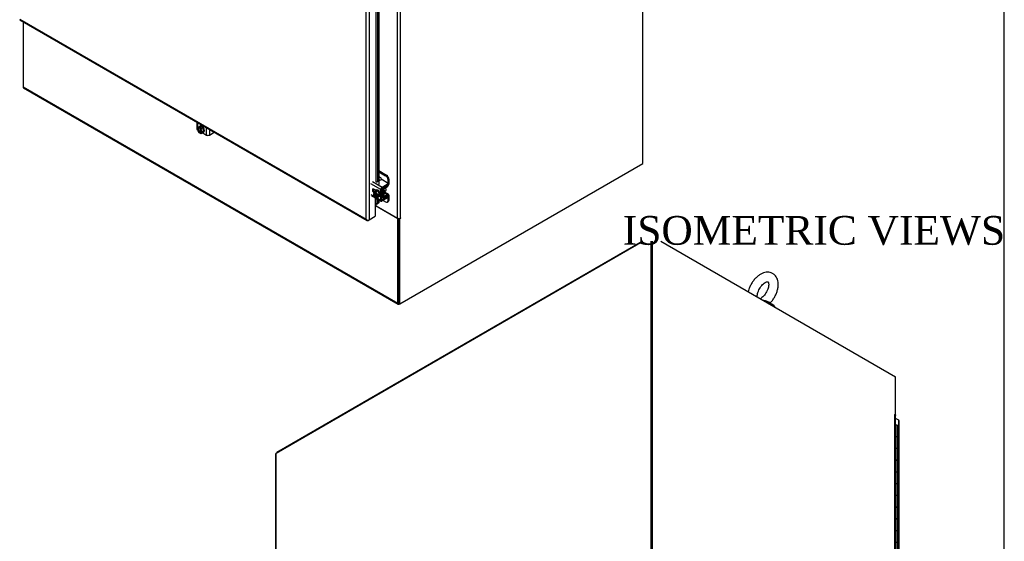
# Model space of a CAD drawing. Header units: inches. Extents: x 1 to 299, y -2 to 199.
# Tile 29 of 30: x 231 to 299, y 99 to 135. Entities that reach past the tile are written whole.
import ezdxf
from ezdxf.enums import TextEntityAlignment as Align

# ---------------------------------------------------------------- set-up
doc = ezdxf.new("R2010")
doc.units = ezdxf.units.IN
doc.header["$MEASUREMENT"] = 0
for name, color, linetype in [('COM51497', 7, 'Continuous'), ('COM51498', 7, 'Continuous'), ('COM53957-3', 7, 'Continuous'), ('COM53960-3', 7, 'Continuous'), ('COM53962-3', 7, 'Continuous'), ('COM55523', 7, 'Continuous'), ('COM71171-3', 7, 'Continuous'), ('COM71172-2', 7, 'Continuous'), ('COM71173-2', 7, 'Continuous'), ('Default', 7, 'Continuous'), ('SCC19011', 7, 'Continuous'), ('SCS86415', 7, 'Continuous'), ('SPR20280', 7, 'Continuous'), ('WAF25367', 7, 'Continuous'), ('WAF25377', 7, 'Continuous')]:
    doc.layers.add(name, color=color, linetype=linetype)
doc.styles.add('SEACAD_Times_New_Roman', font='times.ttf')

# ---------------------------------------------------------------- blocks, each defined once
blk = doc.blocks.new('SE6')
at = {"layer": 'COM51497', "color": 7, "linetype": 'Continuous'}
for p, q in [((243.219, 127.858), (243.219, 127.374)), ((243.261, 127.834), (243.261, 127.395)), ((243.477, 127.709), (243.477, 127.595)), ((243.544, 127.671), (243.544, 127.589)), ((243.675, 127.481), (243.675, 127.595)), ((243.891, 126.951), (243.891, 127.47)), ((243.261, 127.338), (243.261, 127.315)), ((243.261, 127.315), (243.273, 127.308)), ((243.601, 127.119), (243.891, 126.951)), ((244.093, 127.353), (244.093, 126.951)), ((244.093, 126.951), (244.435, 127.148)), ((256.025, 123.156), (255.339, 123.552)), ((255.441, 123.727), (256.126, 123.331)), ((255.982, 123.808), (255.883, 123.751)), ((256.126, 123.331), (256.468, 123.528)), ((256.126, 123.253), (256.468, 123.45)), ((256.468, 123.63), (256.159, 123.808)), ((256.468, 123.45), (256.468, 123.528)), ((256.504, 123.502), (256.504, 123.579)), ((255.339, 122.824), (255.637, 122.652)), ((255.369, 122.759), (256.055, 122.363)), ((255.67, 123.112), (255.534, 123.191)), ((256.025, 122.428), (256.025, 123.156)), ((256.092, 122.467), (256.092, 123.195)), ((256.504, 122.618), (256.504, 122.695)), ((255.686, 122.624), (256.025, 122.428)), ((256.126, 122.447), (256.092, 122.467)), ((256.468, 122.644), (256.126, 122.447)), ((256.468, 122.567), (256.126, 122.37)), ((256.468, 122.567), (256.468, 122.644))]:
    blk.add_line(p, q, dxfattribs=at)
for centre, major_axis, start_param, end_param in [((243.362, 127.374), (0.143, 0), 3.141593, 3.926991), ((243.992, 127.01), (0.143, 0), 3.926991, 5.497787), ((244.435, 127.25), (-0.063, -0.108), 0.785398, 0.860847), ((255.756, 123.727), (0.06, 0), 3.141593, 5.497787), ((256.071, 123.757), (0.125, 0), 0.785398, 2.356194), ((256.126, 123.214), (0.071, 0.124), 0.785398, 2.356194), ((256.379, 123.579), (-0.125, 0), 2.356194, 3.926991), ((256.379, 123.502), (-0.125, 0), 2.356194, 3.141593), ((255.534, 123.076), (0.07, -0.122), 2.356194, 5.249698), ((255.601, 123.115), (0.07, -0.122), 3.6401, 5.141192), ((256.126, 123.214), (0.024, 0.0416), 0.785398, 2.356194), ((256.379, 122.695), (-0.125, 0), 2.356194, 3.625446), ((256.126, 122.486), (0.072, 0.124), 2.356194, 3.926991), ((256.126, 122.486), (0.024, 0.0416), 2.356194, 3.926991), ((256.379, 122.618), (-0.125, 0), 2.356194, 3.141593)]:
    blk.add_ellipse(centre, major_axis=major_axis, ratio=0.57735, start_param=start_param, end_param=end_param, dxfattribs=at)
at = {"layer": 'COM51498', "color": 7, "linetype": 'Continuous'}
for p, q in [((243.559, 127.662), (243.559, 127.652)), ((255.883, 124.475), (256.419, 124.166)), ((255.883, 124.398), (256.352, 124.127)), ((255.998, 123.974), (255.883, 124.041)), ((256.352, 124.127), (256.419, 124.166)), ((256.28, 123.342), (256.29, 123.336)), ((256.29, 123.336), (256.495, 123.458)), ((256.292, 123.259), (256.496, 123.381)), ((256.486, 123.464), (256.495, 123.458)), ((256.504, 123.531), (256.528, 123.517)), ((256.596, 123.86), (256.528, 123.821)), ((256.528, 123.517), (256.528, 123.821)), ((256.596, 123.556), (256.596, 123.86)), ((256.092, 122.734), (256.191, 122.677)), ((256.092, 122.686), (256.221, 122.612)), ((256.097, 123.216), (256.191, 123.162)), ((256.191, 122.677), (256.191, 123.162)), ((256.258, 122.716), (256.258, 123.201)), ((256.258, 122.715), (256.292, 122.696)), ((256.263, 122.944), (256.496, 122.81)), ((256.566, 122.816), (256.282, 122.98)), ((256.495, 122.732), (256.29, 122.618)), ((256.496, 122.81), (256.292, 122.696)), ((256.494, 122.731), (256.528, 122.712)), ((256.528, 122.408), (256.528, 122.712)), ((256.596, 122.447), (256.596, 122.751)), ((256.184, 122.403), (256.352, 122.306)), ((256.477, 122.293), (256.544, 122.332)), ((256.528, 122.408), (256.596, 122.447))]:
    blk.add_line(p, q, dxfattribs=at)
for centre, major_axis, start_param, end_param in [((256.352, 123.923), (0.125, -0.217), 0.785398, 2.356194), ((256.419, 123.962), (-0.125, 0.217), 3.926991, 5.497787), ((255.998, 123.77), (0.125, -0.217), 1.463912, 2.356194), ((256.292, 123.22), (-0.072, -0.124), 3.944444, 5.497787), ((256.494, 123.497), (-0.024, -0.0416), 0.802851, 2.356194), ((256.494, 123.497), (-0.072, -0.124), 0.802851, 2.356194), ((256.292, 122.735), (0.071, 0.124), 2.356194, 3.909538), ((256.292, 123.22), (-0.024, -0.0416), 3.944444, 5.497787), ((256.149, 123.099), (0.097, -0.169), 0.133398, 1.437398), ((256.292, 122.735), (0.024, 0.0416), 2.356194, 3.909538), ((256.494, 122.692), (-0.024, -0.0416), 2.356194, 3.909538), ((256.494, 122.692), (-0.071, -0.124), 2.356194, 3.909538), ((256.352, 122.51), (-0.125, 0.217), 2.356194, 3.926991), ((256.419, 122.549), (-0.125, 0.217), 3.141593, 3.926991)]:
    blk.add_ellipse(centre, major_axis=major_axis, ratio=0.57735, start_param=start_param, end_param=end_param, dxfattribs=at)
at = {"layer": 'COM53957-3', "color": 7, "linetype": 'Continuous'}
for p, q in [((255.012, 121.098), (255.012, 171.922)), ((255.214, 171.961), (255.214, 121.059)), ((255.706, 123.708), (255.706, 145.956)), ((255.8, 145.901), (255.8, 123.703)), ((255.883, 145.854), (255.883, 123.507)), ((230.907, 135.015), (255.012, 121.098)), ((230.903, 134.969), (255.075, 121.013)), ((255.63, 123.135), (255.63, 123.073)), ((255.63, 122.608), (255.63, 121.299)), ((255.633, 122.015), (255.633, 121.301)), ((255.706, 122.144), (255.706, 122.564)), ((255.706, 122.144), (255.8, 122.203)), ((255.706, 122.144), (255.788, 122.171)), ((255.883, 122.231), (255.788, 122.171)), ((255.8, 122.509), (255.8, 122.203)), ((255.883, 122.231), (255.8, 122.203)), ((255.883, 122.462), (255.883, 122.231)), ((255.214, 121.059), (255.63, 121.299)), ((255.012, 121.098), (255.012, 121.098)), ((255.012, 121.098), (255.012, 121.098)), ((255.012, 121.098), (255.012, 121.098)), ((255.012, 121.098), (255.012, 121.098)), ((255.012, 121.098), (255.012, 121.098)), ((255.082, 121.042), (255.067, 121.019)), ((255.147, 121.02), (255.214, 121.059)), ((255.566, 121.262), (255.566, 121.262))]:
    blk.add_line(p, q, dxfattribs=at)
for centre, radius, start, end in [((255.814, 122.008), 0.163, 107.15134, 144.18889), ((255.172, 121.151), 0.169, 198.54047, 231.38328), ((255.21, 121.273), 0.265, 221.63772, 244.14178)]:
    blk.add_arc(centre, radius, start, end, dxfattribs=at)
for centre, major_axis, start_param, end_param in [((230.974, 135.093), (0.071, 0.124), 3.011831, 3.141593), ((255.664, 121.28), (-0.048, 0), -0.86955, -0.785398), ((255.147, 121.137), (0.072, 0.124), 3.011831, 3.926991), ((255.113, 121.117), (-0.143, 0), 1.441035, 2.356194), ((255.563, 121.221), (0.024, 0.0416), 0.69875, 0.785398)]:
    blk.add_ellipse(centre, major_axis=major_axis, ratio=0.57735, start_param=start_param, end_param=end_param, dxfattribs=at)
blk.add_open_spline([(255.706, 122.144), (255.702, 122.136), (255.698, 122.128), (255.686, 122.11), (255.68, 122.1), (255.666, 122.079), (255.659, 122.067), (255.645, 122.042), (255.639, 122.029), (255.633, 122.015)], degree=3, knots=[0, 0, 0, 0, 0.25, 0.25, 0.5, 0.5, 0.75, 0.75, 1, 1, 1, 1], dxfattribs=at)
at = {"layer": 'COM71171-3', "color": 7, "linetype": 'Continuous'}
for p, q in [((231.138, 134.833), (231.138, 130.303)), ((231.138, 130.303), (257.209, 115.251)), ((231.168, 130.238), (257.239, 115.186)), ((257.209, 121.131), (255.646, 122.034)), ((257.247, 121.153), (257.209, 121.131)), ((257.209, 115.251), (257.209, 121.131)), ((257.277, 115.29), (257.277, 121.151)), ((257.31, 115.193), (257.344, 115.212))]:
    blk.add_line(p, q, dxfattribs=at)
for centre, end_param in [((231.239, 130.362), 3.141593), ((257.31, 115.309), 3.926991)]:
    blk.add_ellipse(centre, major_axis=(0.071, 0.124), ratio=0.57735, start_param=2.356194, end_param=end_param, dxfattribs=at)
at = {"layer": 'COM71173-2', "color": 7, "linetype": 'Continuous'}
for p, q in [((274.247, 124.971), (274.247, 183.653)), ((257.175, 121.176), (257.175, 171.235)), ((257.378, 171.235), (257.378, 121.176)), ((257.344, 115.212), (274.247, 124.971)), ((255.698, 122.028), (255.698, 122.09)), ((255.698, 122.028), (257.175, 121.176)), ((257.277, 115.251), (257.277, 121.151)), ((257.306, 121.153), (257.344, 121.131)), ((257.399, 121.163), (257.344, 121.131)), ((257.344, 115.212), (257.344, 121.131)), ((257.378, 121.176), (257.399, 121.188)), ((257.378, 121.176), (257.399, 121.163)), ((257.277, 115.251), (257.344, 115.212))]:
    blk.add_line(p, q, dxfattribs=at)
for centre, major_axis, start_param, end_param in [((255.664, 122.009), (-0.048, 0), 3.926991, 5.497787), ((257.277, 121.234), (0.143, 0), 3.926991, 5.497787), ((257.399, 121.176), (-0.0075, -0.013), 0.785398, 3.926991)]:
    blk.add_ellipse(centre, major_axis=major_axis, ratio=0.57735, start_param=start_param, end_param=end_param, dxfattribs=at)
at = {"layer": 'SCC19011', "color": 7, "linetype": 'Continuous'}
for p, q in [((243.339, 127.497), (243.246, 127.375)), ((243.339, 127.497), (243.467, 127.571)), ((243.392, 127.466), (243.339, 127.497)), ((243.459, 127.505), (243.392, 127.466)), ((243.392, 127.466), (243.392, 127.45)), ((243.399, 127.446), (243.42, 127.458)), ((243.42, 127.458), (243.42, 127.157)), ((243.507, 127.477), (243.44, 127.439)), ((243.507, 127.477), (243.459, 127.505)), ((243.459, 127.505), (243.459, 127.45)), ((243.621, 127.482), (243.467, 127.571)), ((243.493, 127.408), (243.621, 127.482)), ((243.715, 127.252), (243.621, 127.482)), ((243.675, 127.567), (243.624, 127.538)), ((243.246, 127.375), (243.339, 127.146)), ((243.339, 127.146), (243.392, 127.115)), ((243.459, 127.154), (243.392, 127.115)), ((243.392, 127.132), (243.392, 127.115)), ((243.42, 127.157), (243.399, 127.144)), ((243.493, 127.408), (243.44, 127.439)), ((243.44, 127.422), (243.44, 127.439)), ((243.44, 127.088), (243.44, 127.104)), ((243.44, 127.088), (243.493, 127.057)), ((243.447, 127.117), (243.469, 127.129)), ((243.459, 127.405), (243.459, 127.154)), ((243.459, 127.154), (243.469, 127.149)), ((243.469, 127.129), (243.469, 127.396)), ((243.587, 127.179), (243.493, 127.408)), ((243.493, 127.057), (243.587, 127.179)), ((243.493, 127.057), (243.621, 127.131)), ((243.587, 127.179), (243.715, 127.252)), ((243.621, 127.131), (243.715, 127.252)), ((255.509, 122.994), (255.637, 123.068)), ((255.661, 123.014), (255.509, 122.994)), ((255.509, 122.994), (255.509, 122.933)), ((255.524, 122.925), (255.509, 122.933)), ((255.576, 122.916), (255.509, 122.878)), ((255.509, 122.878), (255.509, 122.817)), ((255.509, 122.878), (255.524, 122.869)), ((255.509, 122.817), (255.661, 122.621)), ((255.559, 122.937), (255.538, 122.925)), ((255.538, 122.869), (255.559, 122.882)), ((255.791, 122.803), (255.559, 122.937)), ((255.559, 122.882), (255.82, 122.731)), ((255.576, 122.927), (255.576, 122.916)), ((255.576, 122.916), (255.794, 122.791)), ((255.789, 123.088), (255.637, 123.068)), ((255.661, 123.014), (255.789, 123.088)), ((255.813, 122.819), (255.661, 123.014)), ((255.941, 122.893), (255.789, 123.088)), ((255.813, 122.758), (255.799, 122.766)), ((255.82, 122.731), (255.799, 122.719)), ((255.799, 122.711), (255.813, 122.702)), ((255.813, 122.819), (255.941, 122.893)), ((255.813, 122.758), (255.813, 122.819)), ((255.88, 122.796), (255.813, 122.758)), ((255.88, 122.741), (255.813, 122.702)), ((255.813, 122.641), (255.941, 122.715)), ((255.813, 122.641), (255.813, 122.702)), ((255.832, 122.769), (255.88, 122.741)), ((255.88, 122.741), (255.88, 122.796)), ((255.941, 122.715), (255.941, 122.893)), ((256.286, 123.037), (256.368, 123.085)), ((255.661, 122.621), (255.813, 122.641))]:
    blk.add_line(p, q, dxfattribs=at)
for centre, start, end in [((243.408, 127.131), 123.37704, 177.14751), ((243.456, 127.103), 123.37723, 177.14732), ((255.531, 122.939), 242.85249, 296.62296), ((255.531, 122.883), 242.85268, 296.62277)]:
    blk.add_arc(centre, 0.0158, start, end, dxfattribs=at)
for centre, major_axis, start_param, end_param in [((243.416, 127.277), (0.099, -0.171), 2.529208, 5.324773), ((243.423, 127.281), (0.094, -0.162), 3.141593, 5.315445), ((243.444, 127.293), (0.094, -0.162), 3.254972, 5.315445), ((243.416, 127.277), (-0.099, 0.171), 2.529208, 5.324773), ((243.423, 127.281), (-0.094, 0.162), 2.538537, 3.141593), ((243.444, 127.293), (-0.094, 0.162), 2.538537, 3.028213), ((255.661, 122.818), (0.099, -0.171), 0.958412, 3.753977), ((255.661, 122.818), (-0.099, 0.171), 0.958412, 3.753977), ((255.668, 122.822), (0.094, -0.162), 3.141593, 3.744649), ((255.668, 122.822), (-0.094, 0.162), 0.96774, 3.141593), ((255.689, 122.834), (0.094, -0.162), 3.254972, 3.744649), ((255.689, 122.834), (-0.094, 0.162), 0.96774, 3.028213), ((256.307, 123.19), (0.061, -0.106), 0, 2.159159)]:
    blk.add_ellipse(centre, major_axis=major_axis, ratio=0.57735, start_param=start_param, end_param=end_param, dxfattribs=at)
for points in [[(243.392, 127.45), (243.392, 127.448), (243.393, 127.446), (243.395, 127.444), (243.397, 127.444), (243.399, 127.446)], [(255.799, 122.719), (255.797, 122.718), (255.796, 122.716), (255.796, 122.713), (255.797, 122.712), (255.799, 122.711)]]:
    blk.add_open_spline(points, degree=3, knots=[0, 0, 0, 0, 0.5, 0.5, 1, 1, 1, 1], dxfattribs=at)
at = {"layer": 'SPR20280', "color": 7, "linetype": 'Continuous'}
for points, knots in [([(243.54, 127.61), (243.561, 127.617), (243.598, 127.626), (243.652, 127.6), (243.676, 127.582)], [0, 0, 0, 0, 0.01535274, 0.02899118, 0.02899118, 0.02899118, 0.02899118]), ([(243.546, 127.585), (243.546, 127.586), (243.552, 127.598), (243.559, 127.608), (243.568, 127.616), (243.568, 127.616)], [0.180983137, 0.180983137, 0.180983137, 0.180983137, 0.181485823, 0.189724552, 0.189988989, 0.189988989, 0.189988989, 0.189988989]), ([(243.578, 127.572), (243.58, 127.586), (243.588, 127.609), (243.602, 127.626), (243.61, 127.632), (243.61, 127.632)], [0.36207424, 0.36207424, 0.36207424, 0.36207424, 0.36969118, 0.37733082, 0.37736893, 0.37736893, 0.37736893, 0.37736893]), ([(243.616, 127.534), (243.616, 127.536), (243.614, 127.561), (243.618, 127.6), (243.632, 127.628), (243.641, 127.638), (243.642, 127.639)], [0.53332142, 0.53332142, 0.53332142, 0.53332142, 0.53435404, 0.54485167, 0.55396105, 0.55463516, 0.55463516, 0.55463516, 0.55463516]), ([(256.093, 122.794), (256.1, 122.796), (256.121, 122.803), (256.15, 122.831), (256.168, 122.885), (256.165, 122.957), (256.14, 123.037), (256.109, 123.088), (256.093, 123.109)], [0.48361077, 0.48361077, 0.48361077, 0.48361077, 0.48745979, 0.49666187, 0.50600601, 0.51618153, 0.52766952, 0.53720226, 0.53720226, 0.53720226, 0.53720226]), ([(256.093, 122.782), (256.095, 122.783), (256.113, 122.798), (256.138, 122.843), (256.137, 122.937), (256.111, 123.009), (256.094, 123.041)], [0.67158332, 0.67158332, 0.67158332, 0.67158332, 0.67278111, 0.68502648, 0.69957155, 0.7127104, 0.7127104, 0.7127104, 0.7127104])]:
    blk.add_open_spline(points, degree=3, knots=knots, dxfattribs=at)
for points in [[(243.566, 127.656), (243.558, 127.652), (243.55, 127.647), (243.543, 127.64)], [(243.574, 127.654), (243.563, 127.654), (243.553, 127.651), (243.543, 127.648)]]:
    blk.add_open_spline(points, degree=3, dxfattribs=at)
at = {"layer": 'WAF25367', "color": 7, "linetype": 'Continuous'}
for p, q in [((243.451, 127.586), (243.419, 127.567)), ((243.669, 127.134), (243.701, 127.153)), ((255.696, 123.126), (255.664, 123.108)), ((255.914, 122.675), (255.946, 122.693))]:
    blk.add_line(p, q, dxfattribs=at)
for centre, start_param, end_param in [((243.544, 127.351), 0, 0.412589), ((243.544, 127.351), 2.729004, 6.283185), ((243.576, 127.369), 3.141593, 6.283185), ((255.789, 122.892), 0, 0.412589), ((255.789, 122.892), 2.729004, 6.283185), ((255.821, 122.91), 3.141593, 6.283185)]:
    blk.add_ellipse(centre, major_axis=(-0.125, 0.217), ratio=0.57735, start_param=start_param, end_param=end_param, dxfattribs=at)
blk = doc.blocks.new('SE7')
at = {"layer": 'COM53957-3', "color": 7, "linetype": 'Continuous'}
for p, q in [((292.06, 107.111), (291.836, 107.24)), ((292.06, 56.21), (292.06, 107.111)), ((292.102, 56.151), (292.102, 107.053)), ((291.828, 56.343), (292.06, 56.21)), ((291.992, 56.171), (291.828, 56.265)), ((291.828, 56.265), (291.992, 56.171)), ((291.992, 56.093), (291.828, 56.188)), ((291.828, 55.998), (291.992, 56.093)), ((291.828, 55.95), (292.064, 56.086)), ((291.992, 56.171), (291.992, 56.171)), ((291.992, 56.171), (291.992, 56.171)), ((291.992, 56.171), (291.992, 56.171)), ((291.992, 56.171), (292.037, 56.145)), ((291.992, 56.171), (291.992, 56.171)), ((291.992, 56.171), (292.014, 56.158)), ((291.992, 56.171), (291.993, 56.171)), ((291.993, 56.171), (291.992, 56.171)), ((292.037, 56.145), (291.993, 56.171)), ((292.037, 56.145), (292.073, 56.092)), ((292.037, 56.145), (292.1, 56.14)), ((292.06, 56.132), (292.038, 56.144)), ((292.04, 56.143), (292.06, 56.132)), ((292.06, 56.132), (292.06, 56.132)), ((292.06, 56.132), (292.06, 56.132))]:
    blk.add_line(p, q, dxfattribs=at)
for centre, major_axis, start_param, end_param in [((291.959, 107.053), (-0.143, 0), 3.141593, 3.926991), ((291.959, 56.151), (-0.143, 0), 3.011831, 3.926991), ((291.992, 56.21), (-0.071, 0.124), 2.356194, 3.271354)]:
    blk.add_ellipse(centre, major_axis=major_axis, ratio=0.57735, start_param=start_param, end_param=end_param, dxfattribs=at)
for points in [[(292.1, 56.14), (292.098, 56.138), (292.094, 56.136), (292.083, 56.133), (292.079, 56.133), (292.07, 56.132), (292.065, 56.132), (292.06, 56.132)], [(292.06, 56.132), (292.065, 56.122), (292.069, 56.114), (292.072, 56.104), (292.073, 56.101), (292.073, 56.096), (292.073, 56.094), (292.073, 56.092)]]:
    blk.add_open_spline(points, degree=3, knots=[0, 0, 0, 0, 0.5, 0.5, 0.75, 0.75, 1, 1, 1, 1], dxfattribs=at)
at = {"layer": 'COM53960-3', "color": 7, "linetype": 'Continuous'}
for p, q in [((248.787, 104.886), (274.205, 119.561)), ((291.828, 107.487), (291.828, 107.451)), ((248.787, 104.886), (248.787, 104.858))]:
    blk.add_line(p, q, dxfattribs=at)
at = {"layer": 'COM53962-3', "color": 7, "linetype": 'Continuous'}
for p, q in [((248.744, 104.833), (274.254, 119.561)), ((274.815, 119.561), (274.815, 61.204)), ((248.744, 46.151), (248.744, 104.833)), ((274.815, 61.204), (248.744, 46.151)), ((274.815, 61.204), (274.883, 61.165)), ((248.744, 46.151), (248.787, 46.127))]:
    blk.add_line(p, q, dxfattribs=at)
at = {"layer": 'COM55523', "color": 7, "linetype": 'Continuous'}
for p, q in [((291.836, 106.786), (291.863, 106.786)), ((291.863, 105.969), (291.863, 106.786)), ((291.985, 105.902), (291.985, 106.718)), ((291.863, 105.153), (291.863, 105.969)), ((291.985, 105.085), (291.985, 105.902)), ((291.863, 104.336), (291.863, 105.153)), ((291.985, 104.269), (291.985, 105.085)), ((291.863, 103.52), (291.863, 104.336)), ((291.985, 103.452), (291.985, 104.269)), ((291.863, 102.703), (291.863, 103.52)), ((291.985, 102.636), (291.985, 103.452)), ((291.863, 101.887), (291.863, 102.703)), ((291.985, 101.819), (291.985, 102.636)), ((291.863, 101.07), (291.863, 101.887)), ((291.985, 101.003), (291.985, 101.819)), ((291.863, 100.254), (291.863, 101.07)), ((291.985, 100.186), (291.985, 101.003)), ((291.863, 99.437), (291.863, 100.254)), ((291.985, 99.37), (291.985, 100.186)), ((291.863, 98.621), (291.863, 99.437)), ((291.985, 98.553), (291.985, 99.37)), ((291.863, 97.804), (291.863, 98.621)), ((291.985, 97.737), (291.985, 98.553)), ((291.863, 96.988), (291.863, 97.804)), ((291.985, 96.92), (291.985, 97.737)), ((291.863, 96.171), (291.863, 96.988)), ((291.985, 96.104), (291.985, 96.92)), ((291.863, 95.355), (291.863, 96.171)), ((291.985, 95.287), (291.985, 96.104)), ((291.863, 94.538), (291.863, 95.355)), ((291.985, 94.471), (291.985, 95.287)), ((291.863, 93.722), (291.863, 94.538)), ((291.985, 93.654), (291.985, 94.471)), ((291.863, 92.905), (291.863, 93.722)), ((291.985, 92.838), (291.985, 93.654)), ((291.863, 92.089), (291.863, 92.905)), ((291.985, 92.021), (291.985, 92.838)), ((291.863, 91.272), (291.863, 92.089)), ((291.985, 91.205), (291.985, 92.021)), ((291.863, 90.456), (291.863, 91.272)), ((291.985, 90.388), (291.985, 91.205)), ((291.863, 89.639), (291.863, 90.456)), ((291.985, 89.572), (291.985, 90.388)), ((291.863, 88.823), (291.863, 89.639)), ((291.985, 88.755), (291.985, 89.572)), ((291.863, 88.006), (291.863, 88.823)), ((291.985, 87.939), (291.985, 88.755)), ((291.863, 87.19), (291.863, 88.006)), ((291.985, 87.122), (291.985, 87.939)), ((291.863, 86.373), (291.863, 87.19)), ((291.985, 86.306), (291.985, 87.122)), ((291.863, 85.557), (291.863, 86.373)), ((291.985, 85.489), (291.985, 86.306)), ((291.863, 84.74), (291.863, 85.557)), ((291.985, 84.673), (291.985, 85.489)), ((291.863, 83.924), (291.863, 84.74)), ((291.985, 83.856), (291.985, 84.673)), ((291.863, 83.107), (291.863, 83.924)), ((291.985, 83.04), (291.985, 83.856)), ((291.863, 82.291), (291.863, 83.107)), ((291.985, 82.223), (291.985, 83.04)), ((291.863, 81.474), (291.863, 82.291)), ((291.985, 81.407), (291.985, 82.223)), ((291.863, 80.658), (291.863, 81.474)), ((291.985, 80.59), (291.985, 81.407)), ((291.863, 79.841), (291.863, 80.658)), ((291.985, 79.774), (291.985, 80.59)), ((291.863, 79.025), (291.863, 79.841)), ((291.985, 78.957), (291.985, 79.774)), ((291.863, 78.208), (291.863, 79.025)), ((291.985, 78.141), (291.985, 78.957)), ((291.863, 77.392), (291.863, 78.208)), ((291.985, 77.324), (291.985, 78.141)), ((291.863, 76.575), (291.863, 77.392)), ((291.985, 76.508), (291.985, 77.324)), ((291.863, 75.759), (291.863, 76.575)), ((291.985, 75.691), (291.985, 76.508)), ((291.863, 74.942), (291.863, 75.759)), ((291.985, 74.875), (291.985, 75.691)), ((291.863, 74.126), (291.863, 74.942)), ((291.985, 74.059), (291.985, 74.875)), ((291.863, 73.309), (291.863, 74.126)), ((291.985, 73.242), (291.985, 74.059)), ((291.863, 72.493), (291.863, 73.309)), ((291.985, 72.426), (291.985, 73.242)), ((291.863, 71.676), (291.863, 72.493)), ((291.985, 71.609), (291.985, 72.426)), ((291.863, 70.86), (291.863, 71.676)), ((291.985, 70.793), (291.985, 71.609)), ((291.863, 70.043), (291.863, 70.86)), ((291.985, 69.976), (291.985, 70.793)), ((291.863, 69.227), (291.863, 70.043)), ((291.985, 69.16), (291.985, 69.976)), ((291.863, 68.411), (291.863, 69.227)), ((291.985, 68.343), (291.985, 69.16)), ((291.863, 67.594), (291.863, 68.411)), ((291.985, 67.527), (291.985, 68.343)), ((291.863, 66.778), (291.863, 67.594)), ((291.985, 66.71), (291.985, 67.527)), ((291.863, 65.961), (291.863, 66.778)), ((291.985, 65.894), (291.985, 66.71)), ((291.863, 65.145), (291.863, 65.961)), ((291.985, 65.077), (291.985, 65.894)), ((291.863, 64.328), (291.863, 65.145)), ((291.985, 64.261), (291.985, 65.077)), ((291.863, 63.512), (291.863, 64.328)), ((291.985, 63.444), (291.985, 64.261)), ((291.863, 62.695), (291.863, 63.512)), ((291.985, 62.628), (291.985, 63.444)), ((291.863, 61.879), (291.863, 62.695)), ((291.985, 61.811), (291.985, 62.628)), ((291.863, 61.062), (291.863, 61.879)), ((291.985, 60.995), (291.985, 61.811)), ((291.863, 60.246), (291.863, 61.062)), ((291.985, 60.178), (291.985, 60.995)), ((291.863, 59.429), (291.863, 60.246)), ((291.985, 59.362), (291.985, 60.178)), ((291.863, 58.613), (291.863, 59.429)), ((291.985, 58.545), (291.985, 59.362)), ((291.863, 57.796), (291.863, 58.613)), ((291.985, 57.729), (291.985, 58.545)), ((291.836, 57.796), (291.863, 57.796)), ((291.836, 57.665), (291.907, 57.706)), ((291.951, 57.681), (291.836, 57.615)), ((291.907, 57.706), (291.907, 57.71)), ((291.918, 57.729), (291.918, 57.742))]:
    blk.add_line(p, q, dxfattribs=at)
for centre, major_axis, start_param, end_param in [((291.868, 106.718), (-0.117, 0), 3.141593, 4.757906), ((291.868, 106.757), (-0.05, 0), 4.770895, 4.821314), ((291.868, 105.902), (0.117, 0), 0, 1.844705), ((291.868, 105.902), (-0.117, 0), 3.141593, 4.757906), ((291.868, 105.085), (0.117, 0), 0, 1.844705), ((291.868, 105.085), (-0.117, 0), 3.141593, 4.757906), ((291.868, 104.269), (0.117, 0), 0, 1.844705), ((291.868, 104.269), (-0.117, 0), 3.141593, 4.757906), ((291.868, 103.452), (0.117, 0), 0, 1.844705), ((291.868, 103.452), (-0.117, 0), 3.141593, 4.757906), ((291.868, 102.636), (0.117, 0), 0, 1.844705), ((291.868, 102.636), (-0.117, 0), 3.141593, 4.757906), ((291.868, 101.819), (0.117, 0), 0, 1.844705), ((291.868, 101.819), (-0.117, 0), 3.141593, 4.757906), ((291.868, 101.003), (0.117, 0), 0, 1.844705), ((291.868, 101.003), (-0.117, 0), 3.141593, 4.757906), ((291.868, 100.186), (0.117, 0), 0, 1.844705), ((291.868, 100.186), (-0.117, 0), 3.141593, 4.757906), ((291.868, 99.37), (0.117, 0), 0, 1.844705), ((291.868, 99.37), (-0.117, 0), 3.141593, 4.757906), ((291.868, 98.553), (0.117, 0), 0, 1.844705), ((291.868, 98.553), (-0.117, 0), 3.141593, 4.757906), ((291.868, 97.737), (0.117, 0), 0, 1.844705), ((291.868, 97.737), (-0.117, 0), 3.141593, 4.757906), ((291.868, 96.92), (0.117, 0), 0, 1.844705), ((291.868, 96.92), (-0.117, 0), 3.141593, 4.757906), ((291.868, 96.104), (0.117, 0), 0, 1.844705), ((291.868, 96.104), (-0.117, 0), 3.141593, 4.757906), ((291.868, 95.287), (0.117, 0), 0, 1.844705), ((291.868, 95.287), (-0.117, 0), 3.141593, 4.757906), ((291.868, 94.471), (0.117, 0), 0, 1.844705), ((291.868, 94.471), (-0.117, 0), 3.141593, 4.757906), ((291.868, 93.654), (0.117, 0), 0, 1.844705), ((291.868, 93.654), (-0.117, 0), 3.141593, 4.757906), ((291.868, 92.838), (0.117, 0), 0, 1.844705), ((291.868, 92.838), (-0.117, 0), 3.141593, 4.757906), ((291.868, 92.021), (0.117, 0), 0, 1.844705), ((291.868, 92.021), (-0.117, 0), 3.141593, 4.757906), ((291.868, 91.205), (0.117, 0), 0, 1.844705), ((291.868, 91.205), (-0.117, 0), 3.141593, 4.757906), ((291.868, 90.388), (0.117, 0), 0, 1.844705), ((291.868, 90.388), (-0.117, 0), 3.141593, 4.757906), ((291.868, 89.572), (0.117, 0), 0, 1.844705), ((291.868, 89.572), (-0.117, 0), 3.141593, 4.757906), ((291.868, 88.755), (0.117, 0), 0, 1.844705), ((291.868, 88.755), (-0.117, 0), 3.141593, 4.757906), ((291.868, 87.939), (0.117, 0), 0, 1.844705), ((291.868, 87.939), (-0.117, 0), 3.141593, 4.757906), ((291.868, 87.122), (0.117, 0), 0, 1.844705), ((291.868, 87.122), (-0.117, 0), 3.141593, 4.757906), ((291.868, 86.306), (0.117, 0), 0, 1.844705), ((291.868, 86.306), (-0.117, 0), 3.141593, 4.757906), ((291.868, 85.489), (0.117, 0), 0, 1.844705), ((291.868, 85.489), (-0.117, 0), 3.141593, 4.757906), ((291.868, 84.673), (0.117, 0), 0, 1.844705), ((291.868, 84.673), (-0.117, 0), 3.141593, 4.757906), ((291.868, 83.856), (0.117, 0), 0, 1.844705), ((291.868, 83.856), (-0.117, 0), 3.141593, 4.757906), ((291.868, 83.04), (0.117, 0), 0, 1.844705), ((291.868, 83.04), (-0.117, 0), 3.141593, 4.757906), ((291.868, 82.223), (0.117, 0), 0, 1.844705), ((291.868, 82.223), (-0.117, 0), 3.141593, 4.757906), ((291.868, 81.407), (0.117, 0), 0, 1.844705), ((291.868, 81.407), (-0.117, 0), 3.141593, 4.757906), ((291.868, 80.59), (0.117, 0), 0, 1.844705), ((291.868, 80.59), (-0.117, 0), 3.141593, 4.757906), ((291.868, 79.774), (0.117, 0), 0, 1.844705), ((291.868, 79.774), (-0.117, 0), 3.141593, 4.757906), ((291.868, 78.957), (0.117, 0), 0, 1.844705), ((291.868, 78.957), (-0.117, 0), 3.141593, 4.757906), ((291.868, 78.141), (0.117, 0), 0, 1.844705), ((291.868, 78.141), (-0.117, 0), 3.141593, 4.757906), ((291.868, 77.324), (0.117, 0), 0, 1.844705), ((291.868, 77.324), (-0.117, 0), 3.141593, 4.757906), ((291.868, 76.508), (0.117, 0), 0, 1.844705), ((291.868, 76.508), (-0.117, 0), 3.141593, 4.757906), ((291.868, 75.691), (0.117, 0), 0, 1.844705), ((291.868, 75.691), (-0.117, 0), 3.141593, 4.757906), ((291.868, 74.875), (0.117, 0), 0, 1.844705), ((291.868, 74.875), (-0.117, 0), 3.141593, 4.757906), ((291.868, 74.059), (0.117, 0), 0, 1.844705), ((291.868, 74.059), (-0.117, 0), 3.141593, 4.757906), ((291.868, 73.242), (0.117, 0), 0, 1.844705), ((291.868, 73.242), (-0.117, 0), 3.141593, 4.757906), ((291.868, 72.426), (0.117, 0), 0, 1.844705), ((291.868, 72.426), (-0.117, 0), 3.141593, 4.757906), ((291.868, 71.609), (0.117, 0), 0, 1.844705), ((291.868, 71.609), (-0.117, 0), 3.141593, 4.757906), ((291.868, 70.793), (0.117, 0), 0, 1.844705), ((291.868, 70.793), (-0.117, 0), 3.141593, 4.757906), ((291.868, 69.976), (0.117, 0), 0, 1.844705), ((291.868, 69.976), (-0.117, 0), 3.141593, 4.757906), ((291.868, 69.16), (0.117, 0), 0, 1.844705), ((291.868, 69.16), (-0.117, 0), 3.141593, 4.757906), ((291.868, 68.343), (0.117, 0), 0, 1.844705), ((291.868, 68.343), (-0.117, 0), 3.141593, 4.757906), ((291.868, 67.527), (0.117, 0), 0, 1.844705), ((291.868, 67.527), (-0.117, 0), 3.141593, 4.757906), ((291.868, 66.71), (0.117, 0), 0, 1.844705), ((291.868, 66.71), (-0.117, 0), 3.141593, 4.757906), ((291.868, 65.894), (0.117, 0), 0, 1.844705), ((291.868, 65.894), (-0.117, 0), 3.141593, 4.757906), ((291.868, 65.077), (0.117, 0), 0, 1.844705), ((291.868, 65.077), (-0.117, 0), 3.141593, 4.757906), ((291.868, 64.261), (0.117, 0), 0, 1.844705), ((291.868, 64.261), (-0.117, 0), 3.141593, 4.757906), ((291.868, 63.444), (0.117, 0), 0, 1.844705), ((291.868, 63.444), (-0.117, 0), 3.141593, 4.757906), ((291.868, 62.628), (0.117, 0), 0, 1.844705), ((291.868, 62.628), (-0.117, 0), 3.141593, 4.757906), ((291.868, 61.811), (0.117, 0), 0, 1.844705), ((291.868, 61.811), (-0.117, 0), 3.141593, 4.757906), ((291.868, 60.995), (0.117, 0), 0, 1.844705), ((291.868, 60.995), (-0.117, 0), 3.141593, 4.757906), ((291.868, 60.178), (0.117, 0), 0, 1.844705), ((291.868, 60.178), (-0.117, 0), 3.141593, 4.757906), ((291.868, 59.362), (0.117, 0), 0, 1.844705), ((291.868, 59.362), (-0.117, 0), 3.141593, 4.757906), ((291.868, 58.545), (0.117, 0), 0, 1.844705), ((291.868, 58.545), (-0.117, 0), 3.141593, 4.757906), ((291.868, 57.729), (0.117, 0), -0.785398, 1.844705), ((291.868, 57.729), (-0.117, 0), 4.757906, 4.986298), ((291.868, 57.729), (0.055, 0), -0.785398, 2.183913), ((291.868, 57.729), (-0.05, 0), 0.885424, 5.397762)]:
    blk.add_ellipse(centre, major_axis=major_axis, ratio=0.57735, start_param=start_param, end_param=end_param, dxfattribs=at)
at = {"layer": 'COM71171-3', "color": 7, "linetype": 'Continuous'}
for p, q in [((248.787, 46.127), (274.858, 61.179)), ((248.787, 46.049), (274.858, 61.102)), ((274.858, 61.179), (291.727, 51.439)), ((274.858, 61.179), (274.858, 61.102)), ((274.858, 61.102), (291.727, 51.362)), ((291.828, 51.459), (291.828, 51.42)), ((265.656, 36.31), (291.727, 51.362)), ((265.728, 36.303), (291.799, 51.355)), ((248.787, 46.127), (248.787, 46.049)), ((265.656, 36.31), (248.787, 46.049))]:
    blk.add_line(p, q, dxfattribs=at)
for centre, end_param in [((291.727, 51.479), 3.926991), ((265.656, 36.427), 3.141593)]:
    blk.add_ellipse(centre, major_axis=(-0.071, 0.124), ratio=0.57735, start_param=2.356194, end_param=end_param, dxfattribs=at)
at = {"layer": 'COM71172-2', "color": 7, "linetype": 'Continuous'}
for p, q in [((274.858, 61.179), (274.858, 119.561)), ((274.925, 61.218), (274.925, 119.561)), ((275.511, 119.561), (291.828, 110.14)), ((291.828, 107.487), (291.828, 110.14)), ((291.763, 107.512), (291.773, 107.519)), ((291.773, 107.519), (291.828, 107.487)), ((291.795, 107.482), (291.773, 107.494)), ((291.795, 57.422), (291.795, 107.482)), ((291.806, 107.474), (291.828, 107.487)), ((291.836, 57.364), (291.836, 107.423)), ((274.925, 61.218), (274.858, 61.179)), ((291.761, 51.42), (274.858, 61.179)), ((291.828, 51.459), (274.925, 61.218)), ((291.763, 57.429), (291.773, 57.435)), ((291.795, 57.422), (291.773, 57.435)), ((291.773, 57.41), (291.828, 57.378)), ((291.828, 51.459), (291.828, 57.378)), ((291.828, 51.459), (291.761, 51.42))]:
    blk.add_line(p, q, dxfattribs=at)
for centre, major_axis, start_param, end_param in [((291.773, 107.506), (0.0075, -0.013), 2.356194, 5.497787), ((291.693, 107.423), (-0.143, 0), 3.141593, 3.926991), ((291.773, 57.422), (0.0075, -0.013), 2.356194, 5.497787), ((291.693, 57.364), (-0.143, 0), 2.806736, 3.926991)]:
    blk.add_ellipse(centre, major_axis=major_axis, ratio=0.57735, start_param=start_param, end_param=end_param, dxfattribs=at)
at = {"layer": 'COM71173-2', "color": 7, "linetype": 'Continuous'}
for p, q in [((248.744, 104.784), (248.72, 104.77)), ((248.72, 46.088), (248.72, 104.77)), ((248.787, 46.127), (248.72, 46.088)), ((248.787, 46.049), (248.72, 46.088))]:
    blk.add_line(p, q, dxfattribs=at)
at = {"layer": 'SCS86415', "color": 7, "linetype": 'Continuous'}
blk.add_ellipse((282.613, 115.018), major_axis=(-0.611, 0), ratio=0.57735, start_param=4.053117, end_param=4.406058, dxfattribs=at)
for points, knots in [([(283.08, 115.241), (283.121, 115.28), (283.211, 115.367), (283.349, 115.553), (283.479, 115.774), (283.58, 116.01), (283.649, 116.251), (283.682, 116.493), (283.674, 116.718), (283.627, 116.918), (283.547, 117.087), (283.432, 117.23), (283.284, 117.339), (283.111, 117.403), (282.93, 117.421), (282.744, 117.397), (282.555, 117.332), (282.365, 117.225), (282.18, 117.079), (282.008, 116.898), (281.857, 116.691), (281.731, 116.466), (281.642, 116.248), (281.603, 116.11), (281.589, 116.05)], [0, 0, 0, 0, 0.0290576, 0.0746698, 0.120181, 0.1658303, 0.2118262, 0.2584801, 0.3060109, 0.348335, 0.3884077, 0.4267172, 0.4680726, 0.5076066, 0.5464952, 0.5862309, 0.6280175, 0.6721047, 0.7176424, 0.7634041, 0.80899, 0.8545047, 0.9001902, 0.9346467, 0.9346467, 0.9346467, 0.9346467]), ([(282.212, 115.715), (282.213, 115.739), (282.215, 115.799), (282.237, 115.929), (282.291, 116.092), (282.371, 116.259), (282.473, 116.416), (282.59, 116.552), (282.709, 116.655), (282.819, 116.722), (282.906, 116.751), (282.955, 116.753), (282.966, 116.747), (282.969, 116.748), (282.992, 116.714), (283.012, 116.64), (283.018, 116.527), (282.998, 116.383), (282.951, 116.221), (282.876, 116.054), (282.778, 115.893), (282.665, 115.752), (282.545, 115.64), (282.466, 115.588), (282.429, 115.568), (282.426, 115.567)], [0, 0, 0, 0, 0.0178072, 0.0520503, 0.0870676, 0.1227572, 0.1587475, 0.1945773, 0.2297813, 0.2640836, 0.2975801, 0.3312644, 0.3669344, 0.4115009, 0.4447003, 0.4764596, 0.5101461, 0.5441484, 0.578974, 0.6145398, 0.650497, 0.6864171, 0.7217947, 0.7563144, 0.7587083, 0.7587083, 0.7587083, 0.7587083]), ([(282.598, 115.471), (282.622, 115.469), (282.646, 115.465), (282.728, 115.451), (282.789, 115.435), (282.911, 115.395), (282.972, 115.368), (283.059, 115.316), (283.085, 115.29), (283.092, 115.27)], [0.7833659, 0.7833659, 0.7833659, 0.7833659, 0.8125, 0.8125, 0.875, 0.875, 0.9375, 0.9375, 1, 1, 1, 1]), ([(283.052, 115.269), (283.042, 115.278), (283.028, 115.287), (282.969, 115.323), (282.91, 115.35), (282.787, 115.396), (282.726, 115.415), (282.671, 115.428)], [0.0402692, 0.0402692, 0.0402692, 0.0402692, 0.0625, 0.0625, 0.125, 0.125, 0.1872723, 0.1872723, 0.1872723, 0.1872723])]:
    blk.add_open_spline(points, degree=3, knots=knots, dxfattribs=at)
at = {"layer": 'WAF25377', "color": 7, "linetype": 'Continuous'}
blk.add_ellipse((282.613, 114.84), major_axis=(0.875, 0), ratio=0.57735, start_param=0.266914, end_param=1.303882, dxfattribs=at)
blk = doc.blocks.new('BORDER')
at = {"layer": 'Default', "color": 7, "linetype": 'Continuous'}
blk.add_line((0, 0), (0, 27.86), dxfattribs=at)

msp = doc.modelspace()

# ---------------------------------------------------------------- block references
at = {"layer": 'Default', "color": 7, "xscale": 7.12, "yscale": 7.12, "zscale": 7.12}
msp.add_blockref('BORDER', (299.411, 0.564), dxfattribs=at)
at = {"layer": 'Default'}
for name in ['SE6', 'SE7']:
    msp.add_blockref(name, (0, 0), dxfattribs=at)

# ---------------------------------------------------------------- texts
at = {"layer": 'Default', "color": 7, "linetype": 'Continuous', "style": 'SEACAD_Times_New_Roman'}
msp.add_text('ISOMETRIC VIEWS', height=2, dxfattribs=at).set_placement((272.864, 121.322), align=Align.TOP_LEFT)

doc.saveas('drawing.dxf')
